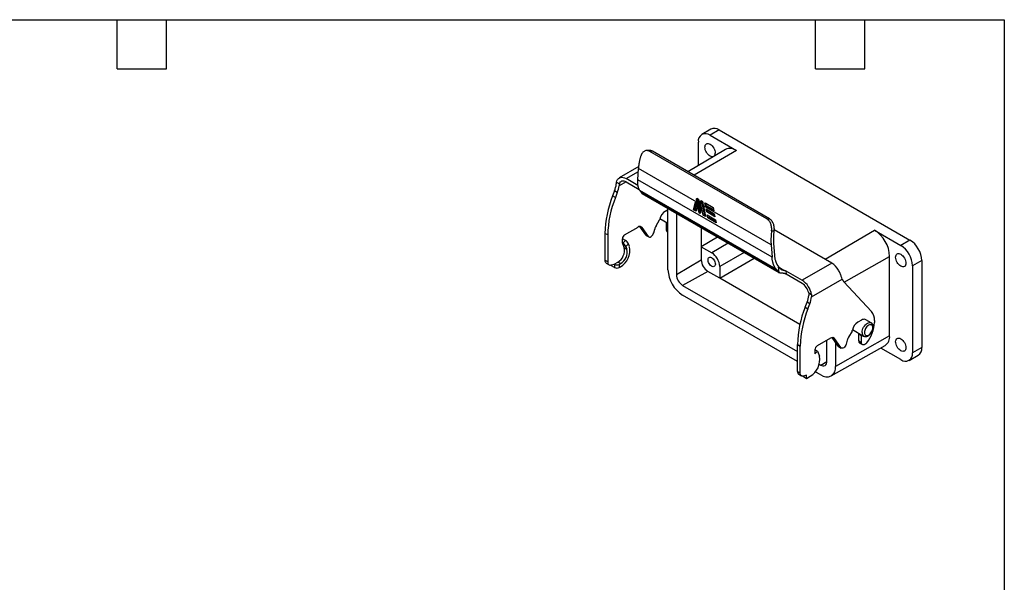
# Model space of a CAD drawing. Header units: millimetres. Extents: x 13 to 546, y 13 to 419.
# Tile 4 of 4: x 242 to 546, y 245 to 419. Entities that reach past the tile are written whole.
import ezdxf

# ---------------------------------------------------------------- set-up
doc = ezdxf.new("R2010")
doc.units = ezdxf.units.MM
doc.header["$LTSCALE"] = 2
doc.linetypes.add('SLD-Solid', pattern=[0])
doc.layers.add('TEXT', color=140, linetype='SLD-Solid', lineweight=25)

msp = doc.modelspace()

# ---------------------------------------------------------------- linework, layer by layer
for p, q in [((455.338, 385.249), (452.527, 383.586)), ((457.938, 385.002), (455.11, 383.341)), ((457.938, 385.002), (516.911, 350.958)), ((451.479, 373.978), (451.479, 381.244)), ((455.11, 383.341), (463.242, 378.646)), ((436.153, 378.686), (435.404, 378.61)), ((437.268, 378.432), (436.519, 378.356)), ((472.651, 357.497), (436.519, 378.356)), ((473.459, 357.539), (437.268, 378.432)), ((459.904, 378.963), (448.271, 372.08)), ((463.242, 378.646), (450.183, 370.976)), ((433.098, 373.676), (427.008, 370.161)), ((429.108, 369.953), (432.948, 372.17)), ((432.744, 369.605), (433.022, 373.111)), ((451.046, 362.706), (433.022, 373.111)), ((426.194, 368.866), (427.065, 368.363)), ((429.108, 368.973), (426.948, 367.726)), ((432.815, 367.813), (429.108, 369.953)), ((429.108, 368.973), (433.203, 366.609)), ((474.262, 345.637), (432.744, 369.605)), ((425.57, 366.12), (424.971, 364.576)), ((426.418, 365.63), (425.57, 366.12)), ((426.418, 365.63), (425.82, 364.086)), ((475.519, 341.923), (433.382, 366.248)), ((433.382, 366.248), (433.848, 365.515)), ((476.151, 341.094), (433.848, 365.515)), ((433.848, 365.515), (434.05, 365.326)), ((425.82, 364.086), (424.971, 364.576)), ((434.048, 365.321), (476.401, 340.871)), ((450.023, 360.33), (450.638, 362.627)), ((450.638, 362.627), (451.004, 360.838)), ((451.006, 363.886), (451.55, 363.572)), ((451.734, 359.342), (451.046, 362.706)), ((451.166, 363.523), (451.984, 359.524)), ((451.218, 363.728), (451.182, 363.785)), ((451.55, 363.536), (451.218, 363.728)), ((451.575, 363.417), (451.55, 363.536)), ((452.252, 363.166), (452.796, 362.852)), ((452.412, 362.803), (453.231, 358.804)), ((452.465, 363.008), (452.428, 363.065)), ((452.797, 362.816), (452.465, 363.008)), ((452.821, 362.697), (452.797, 362.816)), ((453.533, 362.427), (456.072, 360.961)), ((441.277, 359.912), (442.078, 360.375)), ((442.078, 341.764), (442.078, 360.685)), ((450.755, 359.907), (450.023, 360.33)), ((450.763, 362.016), (450.348, 360.468)), ((450.348, 360.468), (450.787, 360.215)), ((451.004, 360.838), (450.755, 359.907)), ((450.787, 360.215), (450.983, 360.943)), ((450.787, 360.215), (450.814, 360.129)), ((452.001, 359.187), (451.734, 359.342)), ((452.292, 361.986), (451.778, 362.283)), ((451.778, 362.283), (452.234, 360.054)), ((451.984, 359.524), (452.034, 359.495)), ((452.234, 360.054), (452.001, 359.187)), ((452.034, 359.495), (452.212, 360.159)), ((452.034, 359.495), (452.061, 359.41)), ((452.981, 358.622), (452.292, 361.986)), ((473.984, 349.464), (453.024, 361.564)), ((453.024, 361.564), (453.713, 358.199)), ((456.229, 360.016), (453.689, 361.482)), ((453.82, 362.226), (453.748, 362.303)), ((456.071, 360.926), (453.82, 362.226)), ((453.876, 360.555), (456.416, 359.089)), ((454.066, 359.629), (453.876, 360.555)), ((453.937, 361.663), (456.184, 360.366)), ((456.605, 358.163), (454.066, 359.629)), ((454.202, 360.367), (454.316, 359.811)), ((454.316, 359.811), (456.529, 358.533)), ((456.071, 360.926), (456.111, 360.728)), ((438.389, 355.301), (439.472, 357.177)), ((439.613, 357.62), (442.078, 356.197)), ((441.553, 356.271), (441.553, 354.147)), ((442.078, 355.968), (441.553, 356.271)), ((444.713, 359.164), (444.713, 340.243)), ((453.713, 358.199), (452.981, 358.622)), ((453.231, 358.804), (453.637, 358.57)), ((454.255, 358.703), (456.795, 357.237)), ((454.445, 357.777), (454.255, 358.703)), ((456.984, 356.311), (454.445, 357.777)), ((454.581, 358.515), (454.695, 357.959)), ((454.695, 357.959), (456.908, 356.681)), ((456.416, 359.089), (456.605, 358.163)), ((456.795, 357.237), (456.984, 356.311)), ((472.651, 357.497), (473.459, 357.539)), ((428.684, 352.561), (432.817, 354.947)), ((433.331, 355.132), (435.161, 352.527)), ((434.042, 354.837), (433.524, 355.136)), ((434.042, 354.837), (436.01, 352.037)), ((437.67, 353.163), (437.978, 354.319)), ((442.078, 353.844), (441.553, 354.147)), ((441.864, 353.46), (442.078, 353.336)), ((452.355, 354.752), (452.355, 348.895)), ((474.129, 353.767), (474.947, 353.81)), ((492.748, 343.828), (474.965, 354.094)), ((490.681, 345.021), (505.951, 353.991)), ((505.951, 353.991), (514.083, 349.296)), ((423.451, 352.513), (422.603, 353.003)), ((422.603, 353.003), (422.603, 344.71)), ((423.451, 352.513), (423.451, 344.22)), ((428.916, 350.824), (427.977, 351.366)), ((427.977, 350.111), (427.977, 351.336)), ((428.118, 350.029), (428.916, 350.824)), ((436.01, 352.037), (435.161, 352.527)), ((435.161, 352.527), (435.307, 352.391)), ((435.307, 352.391), (436.156, 351.901)), ((457.429, 351.824), (452.355, 348.895)), ((516.911, 350.958), (514.083, 349.296)), ((428.562, 348.592), (427.977, 350.111)), ((428.118, 350.029), (427.977, 350.111)), ((428.562, 348.592), (429.41, 348.102)), ((429.067, 348.993), (429.864, 349.788)), ((429.067, 348.993), (429.41, 348.102)), ((430.208, 348.898), (429.864, 349.788)), ((452.355, 348.895), (452.355, 344.812)), ((452.355, 348.895), (455.605, 347.019)), ((460.678, 349.948), (455.605, 347.019)), ((473.984, 349.464), (474.262, 345.637)), ((475.111, 346.127), (474.833, 349.953)), ((423.451, 344.22), (422.603, 344.71)), ((425.431, 343.497), (426.568, 344.154)), ((427.417, 343.664), (426.568, 344.154)), ((444.713, 340.243), (452.355, 344.812)), ((465.629, 347.09), (458.08, 342.732)), ((458.08, 339.143), (468.737, 345.295)), ((496.602, 337.9), (510.642, 345.865)), ((510.642, 321.369), (510.642, 345.865)), ((520.567, 344.626), (517.713, 343.008)), ((520.567, 344.626), (520.567, 317.68)), ((423.017, 343.794), (423.866, 343.304)), ((424.499, 343.248), (425.431, 343.497)), ((424.583, 343.27), (424.583, 343.007)), ((425.573, 342.436), (424.583, 343.007)), ((425.431, 343.497), (425.573, 343.416)), ((425.573, 343.416), (425.573, 342.436)), ((426.987, 343.416), (427.417, 343.664)), ((426.987, 343.416), (426.987, 342.436)), ((426.987, 342.436), (427.417, 342.684)), ((454.403, 341.265), (446.625, 336.932)), ((458.08, 339.143), (454.403, 341.265)), ((458.08, 342.732), (458.08, 339.143)), ((475.519, 341.923), (476.151, 341.094)), ((476.315, 342.729), (476.217, 342.858)), ((476.452, 340.844), (476.315, 342.729)), ((476.564, 342.433), (477.96, 341.627)), ((478.535, 341.419), (478.61, 340.397)), ((478.535, 341.419), (483.555, 338.522)), ((492.748, 343.828), (483.555, 338.522)), ((517.713, 343.008), (517.713, 316.062)), ((482.866, 324.834), (458.08, 339.143)), ((483.555, 337.542), (478.61, 340.397)), ((486.487, 333.355), (495.984, 338.838)), ((496.485, 338.025), (505.075, 328.817)), ((446.625, 336.932), (482.141, 316.429)), ((482.141, 313.386), (446.625, 333.89)), ((485.598, 334.572), (486.47, 334.069)), ((484.509, 330.206), (485.108, 331.749)), ((484.509, 330.206), (485.358, 329.716)), ((485.957, 331.259), (485.108, 331.749)), ((485.358, 329.716), (485.957, 331.259)), ((501.94, 326.191), (500.816, 325.541)), ((503.292, 326.286), (503.057, 326.376)), ((504.955, 325.326), (503.292, 326.286)), ((505.971, 326.055), (505.971, 325.484)), ((499.01, 322.806), (497.928, 320.931)), ((499.151, 323.25), (502.605, 321.256)), ((492.356, 320.576), (488.222, 318.19)), ((491.246, 313.38), (491.246, 319.935)), ((494.7, 318.156), (492.869, 320.761)), ((493.58, 320.466), (493.062, 320.765)), ((495.548, 317.666), (493.58, 320.466)), ((510.642, 321.369), (493.88, 311.86)), ((497.516, 319.948), (497.208, 318.792)), ((501.092, 321.9), (501.94, 321.41)), ((501.092, 319.776), (501.092, 321.9)), ((501.092, 319.776), (501.94, 319.286)), ((501.94, 319.286), (501.94, 321.41)), ((482.141, 318.632), (482.99, 318.142)), ((482.141, 310.339), (482.141, 318.632)), ((482.99, 309.849), (482.99, 318.142)), ((487.515, 316.965), (487.515, 315.74)), ((488.313, 316.535), (487.516, 316.995)), ((492.529, 308.904), (509.248, 318.319)), ((493.88, 319.322), (493.88, 311.86)), ((494.7, 318.156), (495.548, 317.666)), ((494.846, 318.02), (494.7, 318.156)), ((494.846, 318.02), (495.694, 317.531)), ((501.402, 319.089), (502.251, 318.599)), ((514.083, 313.965), (507.877, 317.547)), ((520.567, 317.68), (517.713, 316.062)), ((487.515, 315.74), (488.313, 316.535)), ((488.313, 316.535), (488.898, 315.017)), ((516.634, 313.702), (519.48, 315.304)), ((488.863, 312.548), (489.334, 312.276)), ((489.334, 312.276), (491.246, 313.341)), ((482.141, 310.339), (482.99, 309.849)), ((482.555, 309.423), (483.404, 308.934)), ((483.796, 308.876), (483.98, 308.718)), ((483.98, 308.718), (483.98, 308.863)), ((483.98, 308.718), (484.97, 308.147)), ((484.97, 309.126), (484.038, 308.877)), ((484.97, 308.147), (484.97, 309.126)), ((484.97, 308.147), (486.107, 308.803)), ((489.334, 309.234), (487.657, 310.202))]:
    msp.add_line(p, q)
at = {"flags": 128}
for points in [[(456.21, 376.777), (455.994, 376.702), (455.719, 376.691), (455.42, 376.758), (455.11, 376.902), (454.8, 377.117), (454.501, 377.394), (454.226, 377.722), (453.985, 378.09), (453.787, 378.483), (453.64, 378.885), (453.55, 379.282), (453.519, 379.658), (453.55, 379.999), (453.64, 380.291), (453.787, 380.524), (453.985, 380.688), (454.226, 380.777), (454.501, 380.788), (454.8, 380.721), (455.11, 380.577), (455.42, 380.362), (455.719, 380.085), (455.994, 379.757), (456.235, 379.389), (456.433, 378.997), (456.58, 378.594), (456.67, 378.197), (456.701, 377.821)], [(426.194, 368.866), (426.315, 369.301), (426.501, 369.672), (426.749, 369.968), (427.051, 370.185), (427.402, 370.316), (427.792, 370.358), (428.213, 370.31), (428.655, 370.174), (429.108, 369.953)], [(427.065, 368.363), (427.184, 368.666), (427.354, 368.914), (427.57, 369.098), (427.826, 369.215), (428.116, 369.262), (428.432, 369.236), (428.765, 369.139), (429.108, 368.973)], [(441.576, 356.488), (441.562, 356.406), (441.553, 356.271)], [(436.01, 352.037), (436.17, 351.894), (436.381, 351.841), (436.627, 351.883), (436.886, 352.016), (437.139, 352.23), (437.366, 352.508), (437.547, 352.828), (437.67, 353.163)], [(423.451, 344.22), (423.47, 343.965), (423.526, 343.738), (423.618, 343.547), (423.743, 343.395), (423.899, 343.286), (424.08, 343.225), (424.282, 343.212), (424.499, 343.248)], [(456.736, 343.508), (456.706, 343.224), (456.616, 342.991), (456.472, 342.821), (456.281, 342.723), (456.053, 342.702), (455.801, 342.761), (455.539, 342.894), (455.28, 343.097), (455.039, 343.356), (454.829, 343.659), (454.66, 343.989), (454.542, 344.328), (454.481, 344.658), (454.481, 344.961), (454.542, 345.221), (454.66, 345.424), (454.829, 345.559), (455.039, 345.619), (455.28, 345.6), (455.539, 345.503), (455.801, 345.334), (456.053, 345.102), (456.281, 344.819), (456.472, 344.5), (456.616, 344.163), (456.706, 343.827), (456.736, 343.508)], [(512.492, 345.614), (512.522, 345.955), (512.613, 346.247), (512.76, 346.48), (512.958, 346.644), (513.199, 346.733), (513.474, 346.744), (513.772, 346.676), (514.083, 346.533), (514.393, 346.318), (514.692, 346.041), (514.967, 345.713), (515.208, 345.345), (515.406, 344.952), (515.553, 344.55), (515.643, 344.153), (515.674, 343.777), (515.643, 343.436), (515.553, 343.144), (515.406, 342.911), (515.208, 342.747), (514.967, 342.657), (514.692, 342.646), (514.393, 342.714), (514.083, 342.858), (513.772, 343.073), (513.474, 343.349), (513.199, 343.678), (512.958, 344.046), (512.76, 344.438), (512.613, 344.841), (512.522, 345.238), (512.492, 345.614)], [(502.118, 322.332), (502.15, 322.725), (502.245, 323.139), (502.398, 323.56), (502.605, 323.97), (502.857, 324.354), (503.144, 324.697), (503.456, 324.986), (503.78, 325.21), (504.104, 325.36), (504.416, 325.431), (504.703, 325.42), (504.936, 325.337)], [(501.092, 321.9), (501.101, 322.036), (501.114, 322.117)], [(501.94, 321.41), (501.949, 321.546), (501.962, 321.627)], [(512.492, 319.484), (512.522, 319.825), (512.613, 320.118), (512.76, 320.35), (512.958, 320.515), (513.199, 320.604), (513.474, 320.615), (513.772, 320.547), (514.083, 320.403), (514.393, 320.189), (514.692, 319.912), (514.967, 319.583), (515.208, 319.216), (515.406, 318.823), (515.553, 318.421), (515.643, 318.024), (515.674, 317.648), (515.643, 317.307), (515.553, 317.014), (515.406, 316.782), (515.208, 316.617), (514.967, 316.528), (514.692, 316.517), (514.393, 316.585), (514.083, 316.729), (513.772, 316.943), (513.474, 317.22), (513.199, 317.549), (512.958, 317.916), (512.76, 318.309), (512.613, 318.712), (512.522, 319.108), (512.492, 319.484)], [(497.208, 318.792), (497.086, 318.457), (496.904, 318.137), (496.677, 317.86), (496.424, 317.645), (496.165, 317.512), (495.92, 317.47), (495.709, 317.523), (495.548, 317.666)], [(503.541, 319.156), (503.285, 318.882), (503.009, 318.678), (502.733, 318.559), (502.475, 318.531), (502.254, 318.598), (502.084, 318.754), (501.977, 318.989), (501.94, 319.286)], [(484.038, 308.877), (483.82, 308.841), (483.618, 308.854), (483.437, 308.916), (483.282, 309.024), (483.157, 309.176), (483.065, 309.368), (483.009, 309.594), (482.99, 309.849)]]:
    msp.add_lwpolyline(points, dxfattribs=at)
for centre, radius, start, end in [((453.693, 381.603), 2.242, 50.79671, 189.21404), ((456.425, 382.881), 2.605, 54.48959, 114.67446), ((455.556, 377.714), 1.15, 308.55501, 5.36689), ((461.315, 376.08), 3.209, 53.09476, 116.06929), ((417.773, 369.206), 8.385, 338.40859, 353.22093), ((418.621, 368.716), 8.385, 338.40859, 353.22093), ((455.143, 352.373), 32.547, 157.97928, 178.89189), ((455.992, 351.883), 32.547, 157.97928, 178.89189), ((443.397, 356.622), 3.914, 122.78511, 168.34517), ((438.783, 357.58), 0.798, 329.67792, 347.86627), ((433.373, 354.266), 0.879, 40.5327, 129.24818), ((441.926, 353.244), 4.091, 149.81424, 164.77411), ((442.302, 354.072), 0.752, 174.28542, 234.4024), ((500.485, 345.418), 10.167, 2.52009, 57.47991), ((429.512, 351.266), 1.537, 122.60548, 177.39452), ((427.69, 348.749), 2.411, 25.55168, 59.43173), ((512.63, 344.265), 7.945, 2.60548, 57.39452), ((424.48, 347.758), 4.166, 300.08521, 11.54065), ((424.406, 347.77), 5.911, 300.62911, 10.99674), ((425.244, 347.307), 4.242, 300.81903, 10.80683), ((426.892, 347.953), 2.411, 25.55168, 59.43173), ((509.831, 342.649), 7.891, 2.60548, 57.39452), ((423.587, 344.604), 0.99, 173.84632, 234.8415), ((456.782, 345.004), 4.431, 182.4763, 237.5237), ((452.745, 342.51), 5.34, 2.38686, 57.61314), ((426.28, 344.78), 1.537, 242.60967, 297.39033), ((426.28, 343.8), 1.537, 242.60967, 297.39033), ((451.922, 342.198), 9.853, 182.52015, 237.47985), ((489.554, 338.702), 6.039, 29.19878, 58.07679), ((488.673, 338.042), 7.132, 21.19362, 30.3787), ((448.864, 340.432), 4.156, 182.60548, 237.39452), ((479.993, 333.009), 6.563, 9.29198, 57.12325), ((480.999, 333.596), 4.701, 11.98775, 57.06771), ((477.311, 334.835), 8.385, 338.40859, 353.22093), ((478.16, 334.345), 8.385, 338.40859, 353.22093), ((514.682, 318.002), 32.547, 157.97928, 178.89189), ((515.53, 317.513), 32.547, 157.97928, 178.89189), ((502.7, 325.074), 1.351, 74.64656, 124.21792), ((501.975, 326.286), 4.003, 356.69649, 39.22183), ((498.321, 323.209), 0.798, 329.67792, 347.86627), ((502.935, 322.251), 3.914, 122.78506, 168.34529), ((495.241, 325.973), 10.741, 320.59926, 357.38646), ((492.912, 319.895), 0.879, 40.5327, 129.24818), ((501.464, 318.874), 4.091, 149.81424, 164.77411), ((501.84, 319.701), 0.752, 174.28542, 234.4024), ((503.304, 322.218), 1.192, 174.50939, 232.82668), ((507.271, 321.067), 3.385, 305.72503, 5.11269), ((489.05, 316.895), 1.537, 122.60548, 177.39452), ((518.123, 317.362), 2.465, 303.40811, 7.4296), ((483.096, 313.889), 5.911, 300.62911, 10.99674), ((515.5, 315.703), 2.242, 230.79671, 9.21404), ((490.08, 313.191), 1.181, 230.79671, 9.21404), ((491.1, 311.426), 2.814, 231.14713, 8.86362), ((483.152, 310.245), 1.015, 174.66915, 234.01867)]:
    msp.add_arc(centre, radius, start, end)
for points, knots in [([(436.519, 378.356), (436.486, 378.375), (436.42, 378.411), (436.318, 378.459), (436.215, 378.501), (436.076, 378.549), (435.9, 378.593), (435.616, 378.628), (435.263, 378.608), (434.858, 378.478), (434.488, 378.253), (434.223, 377.987), (434.044, 377.738), (433.928, 377.533), (433.829, 377.313), (433.78, 377.154), (433.755, 377.075)], [0, 0, 0, 0, 0.0311215, 0.0622873, 0.093566, 0.1250251, 0.1876724, 0.2498792, 0.3749445, 0.4995317, 0.6245711, 0.7492157, 0.8121828, 0.8746113, 0.937038, 1, 1, 1, 1]), ([(437.268, 378.432), (437.163, 378.486), (436.979, 378.581), (436.729, 378.652), (436.574, 378.678), (436.491, 378.687), (436.459, 378.69), (436.347, 378.697), (436.246, 378.69), (436.153, 378.682)], [0, 0, 0, 0, 0.2908614, 0.5131663, 0.6668495, 0.7028232, 0.731164, 0.7518719, 1, 1, 1, 1]), ([(433.022, 373.111), (433.032, 373.225), (433.051, 373.454), (433.09, 373.802), (433.135, 374.153), (433.187, 374.507), (433.247, 374.865), (433.313, 375.225), (433.387, 375.589), (433.468, 375.956), (433.556, 376.326), (433.651, 376.699), (433.72, 376.949), (433.755, 377.075)], [0, 0, 0, 0, 0.0912987, 0.1823682, 0.2732585, 0.3640201, 0.4547034, 0.5453593, 0.6360385, 0.7267917, 0.8176694, 0.9087222, 1, 1, 1, 1]), ([(433.382, 366.248), (433.35, 366.3), (433.286, 366.405), (433.199, 366.572), (433.118, 366.745), (433.045, 366.926), (432.978, 367.114), (432.92, 367.31), (432.868, 367.512), (432.815, 367.764), (432.767, 368.068), (432.731, 368.431), (432.715, 368.808), (432.718, 369.199), (432.735, 369.469), (432.744, 369.605)], [0, 0, 0, 0, 0.0626904, 0.1251891, 0.1875626, 0.2498778, 0.3122018, 0.3746015, 0.4371438, 0.4998951, 0.6001632, 0.7000339, 0.7997808, 0.8996784, 1, 1, 1, 1]), ([(450.894, 363.534), (450.903, 363.538), (450.922, 363.546), (450.956, 363.554), (450.993, 363.559), (451.045, 363.559), (451.108, 363.549), (451.147, 363.532), (451.166, 363.523)], [0, 0, 0, 0, 0.1147171, 0.2373722, 0.3666145, 0.5005221, 0.7582067, 1, 1, 1, 1]), ([(451.55, 363.572), (451.565, 363.477), (451.602, 363.236), (451.675, 362.805), (451.74, 362.473), (451.778, 362.283)], [0, 0, 0, 0, 0.2193673, 0.5527, 1, 1, 1, 1]), ([(452.14, 362.814), (452.15, 362.818), (452.169, 362.826), (452.203, 362.834), (452.24, 362.839), (452.292, 362.839), (452.355, 362.83), (452.394, 362.812), (452.412, 362.803)], [0, 0, 0, 0, 0.1147172, 0.2373723, 0.3666146, 0.5005221, 0.7582068, 1, 1, 1, 1]), ([(452.796, 362.852), (452.811, 362.757), (452.849, 362.516), (452.922, 362.085), (452.987, 361.754), (453.024, 361.564)], [0, 0, 0, 0, 0.2193673, 0.5527, 1, 1, 1, 1]), ([(450.023, 360.33), (450.03, 360.334), (450.046, 360.343), (450.074, 360.357), (450.106, 360.373), (450.141, 360.389), (450.192, 360.411), (450.269, 360.441), (450.319, 360.458), (450.348, 360.468)], [0, 0, 0, 0, 0.0718127, 0.1480785, 0.231169, 0.3229282, 0.42473, 0.6545045, 1, 1, 1, 1]), ([(451.734, 359.342), (451.743, 359.347), (451.762, 359.358), (451.795, 359.38), (451.83, 359.404), (451.875, 359.435), (451.933, 359.479), (451.965, 359.507), (451.984, 359.524)], [0, 0, 0, 0, 0.1062391, 0.2177628, 0.3365389, 0.4641999, 0.6833523, 1, 1, 1, 1]), ([(453.689, 361.482), (453.699, 361.488), (453.719, 361.5), (453.754, 361.523), (453.792, 361.549), (453.828, 361.574), (453.861, 361.6), (453.893, 361.625), (453.919, 361.647), (453.932, 361.659), (453.937, 361.663)], [0, 0, 0, 0, 0.1090097, 0.2287268, 0.3593279, 0.5000655, 0.6103039, 0.7502583, 0.9153048, 1, 1, 1, 1]), ([(454.316, 359.811), (454.308, 359.804), (454.294, 359.791), (454.268, 359.77), (454.243, 359.75), (454.22, 359.732), (454.183, 359.705), (454.128, 359.667), (454.086, 359.641), (454.066, 359.629)], [0, 0, 0, 0, 0.139212, 0.2625937, 0.3701918, 0.4620819, 0.538391, 0.7835603, 1, 1, 1, 1]), ([(452.981, 358.622), (452.99, 358.628), (453.009, 358.639), (453.042, 358.66), (453.077, 358.684), (453.121, 358.716), (453.18, 358.759), (453.212, 358.787), (453.231, 358.804)], [0, 0, 0, 0, 0.106239, 0.2177627, 0.3365387, 0.4641997, 0.6833521, 1, 1, 1, 1]), ([(454.695, 357.959), (454.687, 357.952), (454.673, 357.939), (454.647, 357.918), (454.622, 357.899), (454.599, 357.88), (454.562, 357.853), (454.507, 357.815), (454.465, 357.789), (454.445, 357.777)], [0, 0, 0, 0, 0.1392121, 0.2625938, 0.370192, 0.4620821, 0.5383912, 0.7835604, 1, 1, 1, 1]), ([(474.129, 353.767), (474.135, 353.81), (474.145, 353.897), (474.156, 354.03), (474.163, 354.165), (474.167, 354.346), (474.163, 354.576), (474.133, 354.946), (474.054, 355.409), (473.891, 355.942), (473.666, 356.436), (473.426, 356.8), (473.208, 357.054), (473.033, 357.225), (472.848, 357.376), (472.717, 357.457), (472.651, 357.497)], [0, 0, 0, 0, 0.0311615, 0.0623429, 0.0936098, 0.1250275, 0.1877229, 0.2498789, 0.3750112, 0.4995205, 0.6246321, 0.7492157, 0.8123353, 0.8748038, 0.9371736, 1, 1, 1, 1]), ([(474.947, 353.81), (474.953, 353.859), (474.964, 353.958), (474.975, 354.111), (474.98, 354.265), (474.981, 354.422), (474.976, 354.58), (474.965, 354.739), (474.938, 355.022), (474.865, 355.445), (474.708, 355.961), (474.482, 356.463), (474.269, 356.792), (474.081, 357.021), (473.942, 357.172), (473.733, 357.365), (473.558, 357.476), (473.459, 357.539)], [0, 0, 0, 0, 0.0356742, 0.071398, 0.1071741, 0.143005, 0.1788933, 0.2148414, 0.250852, 0.3701521, 0.5005396, 0.6119195, 0.7501751, 0.7802953, 0.8319827, 0.905224, 1, 1, 1, 1]), ([(474.129, 353.767), (474.112, 353.632), (474.078, 353.361), (474.036, 352.957), (474.001, 352.557), (473.973, 352.159), (473.952, 351.765), (473.939, 351.374), (473.933, 350.985), (473.935, 350.6), (473.944, 350.218), (473.959, 349.838), (473.976, 349.589), (473.984, 349.464)], [0, 0, 0, 0, 0.0912778, 0.1823306, 0.2732083, 0.3639615, 0.4546407, 0.5452966, 0.6359799, 0.7267415, 0.8176318, 0.9087013, 1, 1, 1, 1]), ([(474.833, 349.953), (474.825, 350.077), (474.808, 350.323), (474.793, 350.698), (474.786, 351.076), (474.786, 351.457), (474.793, 351.841), (474.808, 352.228), (474.831, 352.619), (474.862, 353.013), (474.9, 353.41), (474.931, 353.676), (474.947, 353.81)], [0, 0, 0, 0, 0.1003822, 0.2005146, 0.3004587, 0.4002762, 0.5000292, 0.5997798, 0.6995903, 0.7995227, 0.8996388, 1, 1, 1, 1]), ([(475.519, 341.923), (475.479, 341.976), (475.398, 342.085), (475.282, 342.259), (475.168, 342.445), (475.058, 342.644), (474.951, 342.855), (474.849, 343.08), (474.752, 343.319), (474.66, 343.576), (474.568, 343.866), (474.476, 344.209), (474.388, 344.618), (474.31, 345.097), (474.279, 345.451), (474.262, 345.637)], [0, 0, 0, 0, 0.0567022, 0.1150572, 0.175065, 0.2367257, 0.3000393, 0.365006, 0.4316257, 0.4998986, 0.5733626, 0.6601059, 0.7601273, 0.8734258, 1, 1, 1, 1]), ([(476.217, 342.858), (476.178, 342.911), (476.101, 343.015), (475.992, 343.18), (475.889, 343.351), (475.792, 343.529), (475.7, 343.714), (475.615, 343.905), (475.536, 344.103), (475.438, 344.375), (475.332, 344.729), (475.231, 345.175), (475.154, 345.64), (475.125, 345.964), (475.111, 346.127)], [0, 0, 0, 0, 0.0626909, 0.1251905, 0.1875653, 0.2498822, 0.3122084, 0.3746108, 0.4371562, 0.499911, 0.6251668, 0.7499101, 0.8746761, 1, 1, 1, 1]), ([(476.151, 341.094), (476.168, 341.073), (476.202, 341.03), (476.259, 340.974), (476.319, 340.924), (476.383, 340.88), (476.429, 340.856), (476.452, 340.844)], [0, 0, 0, 0, 0.2008544, 0.4005192, 0.5997553, 0.7993283, 1, 1, 1, 1]), ([(476.955, 341.968), (476.915, 342.012), (476.836, 342.099), (476.723, 342.228), (476.614, 342.356), (476.51, 342.482), (476.409, 342.607), (476.347, 342.688), (476.315, 342.729)], [0, 0, 0, 0, 0.1628945, 0.3269532, 0.4924398, 0.6596116, 0.828718, 1, 1, 1, 1]), ([(476.955, 341.968), (476.973, 341.95), (477.008, 341.915), (477.072, 341.868), (477.143, 341.828), (477.223, 341.792), (477.31, 341.761), (477.415, 341.732), (477.541, 341.704), (477.678, 341.678), (477.82, 341.654), (477.911, 341.636), (477.96, 341.627)], [0, 0, 0, 0, 0.0805139, 0.1608216, 0.2419591, 0.3249312, 0.410678, 0.5000522, 0.6195102, 0.7496191, 0.8658603, 1, 1, 1, 1]), ([(477.96, 341.627), (477.996, 341.62), (478.068, 341.604), (478.171, 341.576), (478.269, 341.543), (478.363, 341.506), (478.453, 341.465), (478.508, 341.435), (478.535, 341.419)], [0, 0, 0, 0, 0.1682247, 0.334541, 0.4999054, 0.6652911, 0.8316708, 1, 1, 1, 1]), ([(478.034, 340.605), (477.998, 340.611), (477.926, 340.625), (477.815, 340.641), (477.703, 340.654), (477.553, 340.67), (477.365, 340.684), (477.151, 340.7), (476.951, 340.719), (476.769, 340.745), (476.596, 340.783), (476.501, 340.823), (476.452, 340.844)], [0, 0, 0, 0, 0.06259134, 0.12489781, 0.18727053, 0.25005951, 0.37406542, 0.49970414, 0.61568521, 0.73655316, 0.86413858, 1, 1, 1, 1]), ([(478.61, 340.397), (478.582, 340.412), (478.527, 340.443), (478.437, 340.484), (478.343, 340.521), (478.245, 340.553), (478.142, 340.582), (478.07, 340.597), (478.034, 340.605)], [0, 0, 0, 0, 0.1683292, 0.3347089, 0.5000946, 0.665459, 0.8317753, 1, 1, 1, 1]), ([(495.984, 338.838), (495.891, 339.072), (495.793, 339.341), (495.629, 339.797), (495.571, 339.956), (495.452, 340.282), (495.389, 340.449), (495.323, 340.62)], [0, 0, 0, 0, 0.5, 0.5, 0.75, 0.75, 1, 1, 1, 1]), ([(495.984, 338.838), (496.005, 338.786), (496.049, 338.681), (496.123, 338.534), (496.203, 338.394), (496.29, 338.263), (496.383, 338.139), (496.451, 338.063), (496.485, 338.025)], [0, 0, 0, 0, 0.1671699, 0.3337362, 0.5, 0.6662638, 0.8328301, 1, 1, 1, 1]), ([(502.825, 322.332), (502.825, 322.733), (502.963, 323.196), (503.454, 324.046), (503.787, 324.397), (504.48, 324.798), (504.813, 324.831), (505.304, 324.548), (505.442, 324.243), (505.442, 323.442), (505.304, 322.978), (504.813, 322.128), (504.48, 321.777), (503.787, 321.376), (503.454, 321.343), (502.963, 321.627), (502.825, 321.931), (502.825, 322.332)], [0, 0, 0, 0, 0.125, 0.125, 0.25, 0.25, 0.375, 0.375, 0.5, 0.5, 0.625, 0.625, 0.75, 0.75, 0.875, 0.875, 1, 1, 1, 1]), ([(505.138, 322.507), (505.205, 322.632), (505.3, 322.809), (505.408, 323.079), (505.484, 323.31), (505.549, 323.584), (505.586, 323.866), (505.592, 324.15), (505.56, 324.429), (505.486, 324.695), (505.366, 324.941), (505.194, 325.152), (505.042, 325.288), (504.941, 325.33), (504.926, 325.337)], [0, 0, 0, 0, 0.1188714, 0.1673827, 0.2472427, 0.3291741, 0.4163081, 0.5065302, 0.5991878, 0.6933119, 0.7882101, 0.8839007, 0.9819334, 1, 1, 1, 1]), ([(502.576, 321.275), (502.58, 321.272), (502.66, 321.209), (502.852, 321.143), (503.137, 321.091), (503.435, 321.113), (503.732, 321.196), (504.018, 321.332), (504.294, 321.515), (504.532, 321.722), (504.731, 321.932), (504.9, 322.14), (505.033, 322.331), (505.111, 322.462), (505.138, 322.507)], [0, 0, 0, 0, 0.0050173, 0.1086194, 0.2088234, 0.3123252, 0.4181102, 0.5225816, 0.6217734, 0.7270193, 0.8048443, 0.8723155, 0.9556067, 1, 1, 1, 1])]:
    msp.add_open_spline(points, degree=3, knots=knots)
for points in [[(426.1, 368.216), (426.126, 368.452), (426.157, 368.668), (426.194, 368.866)], [(427.065, 368.363), (427.013, 368.176), (426.974, 367.964), (426.948, 367.726)], [(450.894, 363.534), (450.929, 363.65), (450.967, 363.768), (451.006, 363.886)], [(451.046, 362.706), (450.99, 362.979), (450.939, 363.255), (450.894, 363.534)], [(451.166, 363.523), (451.183, 363.591), (451.201, 363.659), (451.218, 363.728)], [(452.14, 362.814), (452.176, 362.931), (452.214, 363.048), (452.252, 363.166)], [(452.292, 361.986), (452.237, 362.259), (452.186, 362.535), (452.14, 362.814)], [(452.412, 362.803), (452.43, 362.871), (452.448, 362.939), (452.465, 363.008)], [(453.689, 361.482), (453.631, 361.794), (453.579, 362.109), (453.533, 362.427)], [(453.937, 361.663), (453.898, 361.85), (453.86, 362.038), (453.82, 362.226)], [(456.072, 360.961), (456.118, 360.643), (456.17, 360.328), (456.229, 360.016)], [(485.598, 334.572), (485.651, 334.325), (485.664, 334.083), (485.638, 333.845)], [(486.47, 334.069), (486.507, 333.829), (486.513, 333.591), (486.487, 333.355)]]:
    msp.add_open_spline(points, degree=3)
at = {"layer": 'TEXT'}
for p, q in [((12.7, 419.1), (546.1, 419.1)), ((271.78, 403.86), (271.78, 419.1)), ((287.02, 403.86), (287.02, 419.1)), ((487.68, 403.86), (487.68, 419.1)), ((502.92, 403.86), (502.92, 419.1)), ((546.1, 419.1), (546.1, 12.7)), ((271.78, 403.86), (287.02, 403.86)), ((487.68, 403.86), (502.92, 403.86))]:
    msp.add_line(p, q, dxfattribs=at)

doc.saveas('drawing.dxf')
